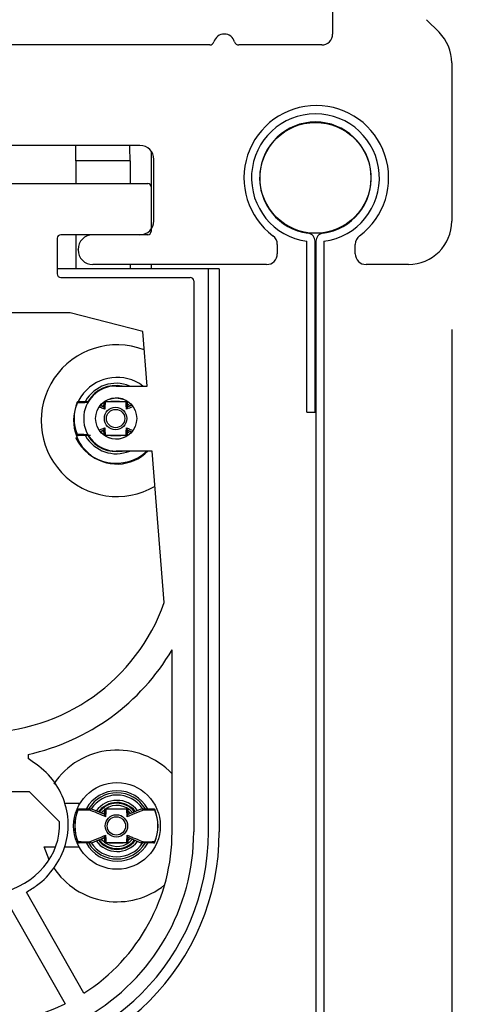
# Model space of a CAD drawing. Header units: inches. Extents: x 218.9 to 312.4, y 214.8 to 247.8.
# Tile 113 of 256: x 245.068 to 245.263, y 216.632 to 217.058. Entities that reach past the tile are written whole.
import ezdxf

# ---------------------------------------------------------------- set-up
doc = ezdxf.new("R2010")
doc.units = ezdxf.units.IN
doc.header["$LTSCALE"] = 0.25
doc.header["$MEASUREMENT"] = 0
doc.layers.add('ANNOTATIONS', color=1, linetype='Continuous')
doc.layers.add('DETAILS', color=4, linetype='Continuous')
doc.styles.add('ARIAL', font='arial.ttf', dxfattribs={"height": 0.09375})
doc.dimstyles.new('STANDARD$0', dxfattribs={"dimtxt": 0.09375, "dimasz": 0.09375, "dimexe": 0.03125, "dimexo": 0.046875, "dimgap": 0.09, "dimtad": 0, "dimtih": 1, "dimtoh": 1, "dimdec": 4, "dimzin": 0, "dimdsep": 46, "dimtxsty": 'ARIAL', "dimcen": 0.09, "dimadec": 0, "dimazin": 0, "dimtfac": 1, "dimtdec": 4, "dimtofl": 0, "dimtmove": 0, "dimatfit": 1, "dimfxl": 1, "dimtolj": 1, "dimtzin": 0, "dimarcsym": 0})

# ---------------------------------------------------------------- blocks, each defined once
blk = doc.blocks.new('*D105')
at = {"layer": 'ANNOTATIONS', "color": 0, "lineweight": -2, "transparency": 16777216}
for p, q in [((244.846865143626, 216.9238077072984), (244.846865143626, 216.269871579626)), ((245.254677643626, 216.9238077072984), (245.254677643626, 216.269871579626)), ((244.753115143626, 216.301121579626), (244.659365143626, 216.301121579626)), ((245.348427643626, 216.301121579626), (245.442177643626, 216.301121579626))]:
    blk.add_line(p, q, dxfattribs=at)
at = {"layer": 'ANNOTATIONS', "color": 0, "transparency": 16777216}
for points in [[(244.753115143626, 216.316746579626), (244.753115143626, 216.285496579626), (244.846865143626, 216.301121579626)], [(245.348427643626, 216.316746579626), (245.348427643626, 216.285496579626), (245.254677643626, 216.301121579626)]]:
    blk.add_solid(points, dxfattribs=at)
at = {"layer": 'defpoints', "color": 0, "transparency": 16777216}
for p in [(244.846865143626, 216.9706827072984), (245.254677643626, 216.9706827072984), (244.846865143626, 216.301121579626)]:
    blk.add_point(p, dxfattribs=at)
at = {"layer": 'ANNOTATIONS', "color": 0, "transparency": 16777216, "insert": (244.3690432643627, 216.301121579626), "char_height": 0.09375, "attachment_point": 5, "style": 'ARIAL'}
blk.add_mtext('\\A1;2 3/16"', dxfattribs=at)
blk = doc.blocks.new('*D106')
at = {"layer": 'ANNOTATIONS', "color": 0, "lineweight": -2, "transparency": 16777216}
for p, q in [((245.4529109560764, 217.220909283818), (245.4529109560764, 216.0946774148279)), ((244.846865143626, 216.9238077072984), (244.846865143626, 216.0946774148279)), ((244.753115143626, 216.1259274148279), (244.659365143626, 216.1259274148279)), ((245.5466609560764, 216.1259274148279), (245.6404109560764, 216.1259274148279))]:
    blk.add_line(p, q, dxfattribs=at)
at = {"layer": 'ANNOTATIONS', "color": 0, "transparency": 16777216}
for points in [[(244.753115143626, 216.1415524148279), (244.753115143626, 216.1103024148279), (244.846865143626, 216.1259274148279)], [(245.5466609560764, 216.1415524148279), (245.5466609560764, 216.1103024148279), (245.4529109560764, 216.1259274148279)]]:
    blk.add_solid(points, dxfattribs=at)
at = {"layer": 'defpoints', "color": 0, "transparency": 16777216}
for p in [(245.4529109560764, 217.267784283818), (244.846865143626, 216.9706827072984), (244.846865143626, 216.1259274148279)]:
    blk.add_point(p, dxfattribs=at)
at = {"layer": 'ANNOTATIONS', "color": 0, "transparency": 16777216, "insert": (245.1577792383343, 216.1259274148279), "char_height": 0.09375, "attachment_point": 5, "style": 'ARIAL'}
blk.add_mtext('\\A1;3 1/4"', dxfattribs=at)

msp = doc.modelspace()

# ---------------------------------------------------------------- linework, layer by layer
at = {"layer": 'DETAILS'}
for p, q in [((245.203115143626, 217.0875343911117), (245.203115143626, 217.0516358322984)), ((245.2437631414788, 217.0578628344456), (245.2491858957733, 217.0524400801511)), ((245.1499512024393, 217.0469483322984), (244.9515915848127, 217.0469483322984)), ((245.198427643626, 217.0469483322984), (245.1625290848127, 217.0469483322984)), ((245.254677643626, 217.0391818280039), (245.254677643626, 216.9706827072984)), ((245.119771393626, 217.0034483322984), (245.0540189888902, 217.0034483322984)), ((245.1246419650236, 217.0009522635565), (245.1246419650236, 216.9673194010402)), ((245.125771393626, 216.9708233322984), (245.125771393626, 216.9974483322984)), ((245.0920535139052, 216.9968049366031), (245.0920535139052, 216.9869690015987)), ((245.115458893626, 216.9968049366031), (245.0920535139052, 216.9968049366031)), ((245.115458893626, 216.9968049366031), (245.115458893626, 216.9869690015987)), ((244.9784090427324, 216.9869690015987), (245.1230940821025, 216.9869690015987)), ((245.1245704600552, 216.9854926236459), (245.1245704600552, 216.9662997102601)), ((245.0839700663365, 216.9633469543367), (245.0839700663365, 216.9478449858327)), ((245.1230940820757, 216.9648233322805), (245.0854464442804, 216.9648233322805)), ((245.0920535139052, 216.9648233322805), (245.0920535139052, 216.9500595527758)), ((245.1925803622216, 216.9656472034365), (245.1925735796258, 216.9654608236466)), ((245.179208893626, 216.9606046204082), (245.179208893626, 216.9566202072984)), ((245.192023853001, 216.8881227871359), (245.192023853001, 216.9619977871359)), ((245.1955302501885, 216.8881227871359), (245.1955302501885, 216.9619977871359)), ((245.1958993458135, 216.9619977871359), (245.1958993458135, 216.5781900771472)), ((245.199405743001, 216.9619977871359), (245.199405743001, 216.5781900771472)), ((245.212958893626, 216.9566202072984), (245.212958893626, 216.9606046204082)), ((245.092958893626, 216.9583077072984), (245.092958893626, 216.9584483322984)), ((245.174521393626, 216.9519327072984), (245.099333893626, 216.9519327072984)), ((245.115458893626, 216.9519327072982), (245.115458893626, 216.9500595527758)), ((245.1246419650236, 216.9519327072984), (245.1246419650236, 216.9500595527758)), ((245.235927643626, 216.9519327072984), (245.217646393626, 216.9519327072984)), ((245.1540980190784, 216.9500595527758), (245.0839700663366, 216.9500595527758)), ((245.0854464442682, 216.9463686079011), (245.1415488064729, 216.9463686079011)), ((245.1494105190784, 216.7064571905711), (245.1494105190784, 216.9500595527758)), ((245.1540980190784, 216.9500595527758), (245.1540980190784, 216.7064571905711)), ((245.1430251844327, 216.9448922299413), (245.1430251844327, 216.7064571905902)), ((245.1958993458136, 216.9343106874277), (245.1955302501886, 216.9344722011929)), ((245.0895152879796, 216.931055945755), (245.0119878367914, 216.931055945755)), ((245.1209550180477, 216.9229311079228), (245.0895152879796, 216.931055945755)), ((245.1228326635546, 216.8993878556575), (245.1209550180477, 216.9229311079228)), ((245.1094546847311, 216.8993878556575), (245.1228326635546, 216.8993878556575)), ((245.093072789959, 216.8927072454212), (245.0975214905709, 216.8927072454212)), ((245.1042148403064, 216.8902138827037), (245.1025742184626, 216.8909184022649)), ((245.192023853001, 216.8881227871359), (245.1955302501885, 216.8881227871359)), ((245.1022143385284, 216.8803774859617), (245.1044792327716, 216.8813384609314)), ((245.1141748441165, 216.8804368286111), (245.1161469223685, 216.8795899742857)), ((245.1250757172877, 216.8712628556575), (245.1094546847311, 216.8712628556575)), ((245.130301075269, 216.8057436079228), (245.1250757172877, 216.8712628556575)), ((245.1336501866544, 216.7064571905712), (245.1336501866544, 216.7852699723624)), ((245.071385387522, 216.7400163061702), (245.071385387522, 216.7381768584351)), ((245.0297057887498, 216.724006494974), (245.0717973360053, 216.724006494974)), ((245.0717973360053, 216.724006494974), (245.0849470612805, 216.7108567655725)), ((245.0937678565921, 216.7187768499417), (245.086882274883, 216.7187768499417)), ((245.104566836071, 216.7139535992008), (245.0989953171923, 216.7163461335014)), ((245.1145268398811, 216.7041765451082), (245.1200983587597, 216.7017840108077)), ((245.0804455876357, 216.6944163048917), (245.0782805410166, 216.6999676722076)), ((245.0782805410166, 216.6999676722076), (245.0832408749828, 216.6999676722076)), ((245.0870328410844, 216.6999676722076), (245.0934115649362, 216.6999676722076)), ((245.0954933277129, 216.6366692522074), (245.0705783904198, 216.6804136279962)), ((245.0618011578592, 216.6768815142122), (245.0873274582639, 216.6320637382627))]:
    msp.add_line(p, q, dxfattribs=at)
at = {"layer": 'DETAILS', "flags": 128}
for points in [[(245.1026036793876, 216.8909407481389), (245.1031909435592, 216.8915890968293), (245.1041271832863, 216.8924025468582)], [(245.1041135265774, 216.8911743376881), (245.1038538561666, 216.8909261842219), (245.1035006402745, 216.8905491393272)], [(245.1152507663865, 216.8907238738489), (245.1150555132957, 216.8909261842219), (245.1142200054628, 216.891652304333)], [(245.1041071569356, 216.8782632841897), (245.1031909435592, 216.8790616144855), (245.1026058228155, 216.8797073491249)], [(245.1034953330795, 216.8801076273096), (245.1038538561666, 216.8797245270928), (245.104178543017, 216.8794176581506)], [(245.1142711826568, 216.8790372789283), (245.1150555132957, 216.8797245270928), (245.1152789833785, 216.8799572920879)], [(245.1029556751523, 216.714680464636), (245.1035429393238, 216.7153288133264), (245.1044791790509, 216.7161422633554)], [(245.104465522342, 216.7149140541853), (245.1042058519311, 216.7146659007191), (245.1038526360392, 216.7142888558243)], [(245.115602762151, 216.714463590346), (245.1154075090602, 216.7146659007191), (245.1145720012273, 216.7153920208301)], [(245.1044591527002, 216.7020030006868), (245.1035429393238, 216.7028013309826), (245.1029578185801, 216.703447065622)], [(245.103847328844, 216.7038473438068), (245.1042058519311, 216.70346424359), (245.1045305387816, 216.7031573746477)], [(245.1146231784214, 216.7027769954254), (245.1154075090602, 216.70346424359), (245.115630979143, 216.703697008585)]]:
    msp.add_lwpolyline(points, dxfattribs=at)
at = {"layer": 'DETAILS'}
for centre, radius in [((245.195714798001, 216.9894327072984), 0.02399114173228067), ((245.1094546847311, 216.8853253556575), 0.008906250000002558), ((245.1091948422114, 216.8853253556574), 0.004841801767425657), ((245.1091948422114, 216.8853253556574), 0.003963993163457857), ((245.1098066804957, 216.7090650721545), 0.01875000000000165), ((245.109546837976, 216.7090650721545), 0.004841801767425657), ((245.109546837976, 216.7090650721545), 0.003963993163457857)]:
    msp.add_circle(centre, radius, dxfattribs=at)
for centre, radius, start, end in [((245.156240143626, 217.0469483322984), 0.004687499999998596, 16.60154959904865, 163.3984504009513), ((245.198427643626, 217.0516358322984), 0.00468750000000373, 270, 0), ((245.235927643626, 217.0391818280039), 0.0187500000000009, 0, 44.99999999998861), ((245.1499512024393, 217.0488233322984), 0.001875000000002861, 270, 343.3984504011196), ((245.1625290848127, 217.0488233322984), 0.001875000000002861, 196.6015495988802, 270), ((245.196083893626, 216.9894327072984), 0.03131250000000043, 306.7953301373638, 233.2046698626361), ((245.195714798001, 216.9894327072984), 0.02768208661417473, 277.6622559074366, 262.337744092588), ((245.195714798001, 216.9894327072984), 0.02417568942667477, 277.6622559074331, 262.3377440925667), ((244.7560437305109, 216.9969071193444), 0.3360097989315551, 359.9825759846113, 1.115466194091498), ((244.7794491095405, 216.9969071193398), 0.3360097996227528, 359.9825759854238, 1.115466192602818), ((245.119771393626, 216.9974483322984), 0.006000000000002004, 0, 90), ((245.1230940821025, 216.9854926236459), 0.001476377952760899, 0, 90), ((245.119771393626, 216.9708233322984), 0.006000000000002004, 270, 0), ((245.235927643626, 216.9706827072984), 0.01874999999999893, 270, 0), ((245.0854464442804, 216.9633469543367), 0.001476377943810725, 90, 180), ((245.099333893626, 216.9584483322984), 0.006374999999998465, 90, 180), ((245.1230940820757, 216.9662997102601), 0.00147637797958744, 270, 0), ((245.174521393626, 216.9606046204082), 0.004687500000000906, 0, 53.2046698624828), ((245.192023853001, 216.9619977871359), 0.003506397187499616, 0, 82.33774409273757), ((245.199405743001, 216.9619977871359), 0.003506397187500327, 97.66225590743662, 180), ((245.217646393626, 216.9606046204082), 0.004687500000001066, 126.7953301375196, 180), ((245.099333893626, 216.9583077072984), 0.006374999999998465, 180, 270), ((245.174521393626, 216.9566202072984), 0.004687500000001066, 270, 0), ((245.217646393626, 216.9566202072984), 0.004687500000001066, 180, 270), ((245.0854464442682, 216.9478449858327), 0.001476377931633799, 180, 270), ((245.1415488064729, 216.9448922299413), 0.001476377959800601, 0, 90), ((245.1098066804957, 216.8843775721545), 0.03281250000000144, 68.95934470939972, 300.1603756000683), ((245.1098066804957, 216.8843775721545), 0.01874999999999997, 53.18250776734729, 315.6169819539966), ((245.1094546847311, 216.8853253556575), 0.01406250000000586, 90, 270), ((245.1094546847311, 216.8853253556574), 0.01523991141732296, 67.33023205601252, 150.4453126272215), ((245.1094546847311, 216.8853253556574), 0.01430241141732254, 79.49085440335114, 148.2248327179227), ((245.1091948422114, 216.8853253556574), 0.01803941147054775, 156.9828189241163, 203.1040035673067), ((245.1091948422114, 216.8853253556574), 0.01797972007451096, 157.8629835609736, 202.1370164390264), ((245.1094546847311, 216.8853253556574), 0.008858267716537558, 40.70771378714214, 124.439148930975), ((245.1094546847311, 216.8853253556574), 0.008858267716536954, 237.4271946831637, 319.1851638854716), ((245.1094546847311, 216.8853253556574), 0.01936269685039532, 204.9278346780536, 313.4255976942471), ((245.1094546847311, 216.8853253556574), 0.01523991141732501, 209.5596015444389, 292.6697679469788), ((245.1094546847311, 216.8853253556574), 0.01430241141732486, 211.6173577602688, 280.5091456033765), ((245.0507515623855, 216.8338686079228), 0.08437500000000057, 199.4712206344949, 340.5287793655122), ((245.0507515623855, 216.8338686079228), 0.09609375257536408, 282.3994516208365, 329.6193872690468), ((245.1098066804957, 216.7090650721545), 0.03281249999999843, 43.39294777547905, 146.5088346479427), ((245.1098066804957, 216.7090650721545), 0.01523991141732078, 29.62997182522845, 150.445312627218), ((245.1098066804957, 216.7090650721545), 0.01430241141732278, 31.7616542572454, 148.2248327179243), ((245.1098066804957, 216.7090650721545), 0.01336491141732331, 34.26244811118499, 146.725270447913), ((245.109546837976, 216.7090650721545), 0.0180394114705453, 156.9828189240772, 203.1040035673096), ((245.1098066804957, 216.7090650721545), 0.01107283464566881, 37.07043239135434, 143.8788900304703), ((245.1098066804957, 216.7090650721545), 0.01013533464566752, 38.61487814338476, 142.8850491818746), ((245.1098066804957, 216.7090650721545), 0.009795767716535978, 38.96719103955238, 142.200526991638), ((245.1098066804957, 216.7090650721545), 0.008858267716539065, 40.70771378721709, 124.4391489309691), ((245.109546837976, 216.7090650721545), 0.0180394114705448, 336.9936001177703, 23.16303290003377), ((245.109546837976, 216.7090650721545), 0.01797972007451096, 157.8629835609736, 202.1370164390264), ((245.109546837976, 216.7090650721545), 0.01797972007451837, 337.8629835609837, 22.13701643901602), ((245.0507515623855, 216.7064571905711), 0.1033464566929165, 180, 0), ((245.0507515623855, 216.7064571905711), 0.09865895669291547, 180, 0), ((245.0507515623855, 216.7064571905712), 0.09227362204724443, 180, 1.175410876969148e-08), ((245.0507515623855, 216.7064571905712), 0.08289862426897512, 302.6643500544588, 0), ((245.1098066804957, 216.7090650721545), 0.01523991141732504, 209.5596015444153, 330.7177255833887), ((245.1098066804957, 216.7090650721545), 0.01430241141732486, 211.6173577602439, 328.3908599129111), ((245.1098066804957, 216.7090650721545), 0.01336491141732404, 213.2369220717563, 325.8076037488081), ((245.1098066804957, 216.7090650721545), 0.0110728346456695, 215.9261601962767, 322.7277481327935), ((245.1098066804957, 216.7090650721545), 0.01013533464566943, 217.3755135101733, 321.6076756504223), ((245.1098066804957, 216.7090650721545), 0.009795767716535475, 217.6738869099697, 320.8803718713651), ((245.1098066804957, 216.7090650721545), 0.008858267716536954, 237.4271946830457, 319.185163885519), ((245.1098066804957, 216.7090650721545), 0.0328125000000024, 213.3280615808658, 308.9128500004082), ((245.0507515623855, 216.7064571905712), 0.08289862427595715, 243.8187412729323, 296.1812587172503)]:
    msp.add_arc(centre, radius, start, end, dxfattribs=at)
msp.add_ellipse((245.0507515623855, 216.7095254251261), major_axis=(0.03422840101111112, -1.390958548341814e-08), ratio=0.88730772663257, start_param=4.954403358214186, end_param=6.327035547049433, dxfattribs=at)
for points, knots in [([(245.0925404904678, 216.8921005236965), (245.0925405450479, 216.8921045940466), (245.0925415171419, 216.8921770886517), (245.0925635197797, 216.8923364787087), (245.0926601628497, 216.8925289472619), (245.0928313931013, 216.8926758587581), (245.0929921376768, 216.89269675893), (245.093072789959, 216.8927072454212)], [0, 0, 0, 0, 0.01256958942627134, 0.2238695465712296, 0.5153237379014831, 0.7568176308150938, 1, 1, 1, 1]), ([(245.0975042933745, 216.8922154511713), (245.0973660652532, 216.892211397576), (245.0956476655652, 216.8921610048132), (245.0940289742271, 216.8921294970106), (245.0925404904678, 216.8921005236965)], [0, 0, 0, 0, 0.0804400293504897, 1, 1, 1, 1]), ([(245.1042120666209, 216.8901238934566), (245.1042120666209, 216.8905840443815), (245.1042120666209, 216.8911899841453), (245.1042120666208, 216.8919013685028), (245.1042120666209, 216.8921709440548), (245.1042120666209, 216.8923058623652)], [0, 0, 0, 0, 0.6118936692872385, 0.8057589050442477, 1, 1, 1, 1]), ([(245.1042693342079, 216.8927072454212), (245.1050301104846, 216.8927072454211), (245.1060575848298, 216.8927072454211), (245.107802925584, 216.8927072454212), (245.1088068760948, 216.8927072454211), (245.1095729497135, 216.8927072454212), (245.1104230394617, 216.8927072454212), (245.1120323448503, 216.8927072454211), (245.1131824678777, 216.8927072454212), (245.1139968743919, 216.8927072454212), (245.1141203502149, 216.8927072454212)], [0, 0, 0, 0, 0.304881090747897, 0.4117603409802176, 0.4723189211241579, 0.533050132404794, 0.5755937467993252, 0.6654250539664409, 0.9492735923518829, 0.9999999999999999, 0.9999999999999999, 0.9999999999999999, 0.9999999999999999]), ([(245.1046828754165, 216.8925132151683), (245.1046491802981, 216.8918879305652), (245.1045968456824, 216.8909167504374), (245.1045101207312, 216.889733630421), (245.1044792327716, 216.8893122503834)], [0, 0, 0, 0, 0.6438399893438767, 1, 1, 1, 1]), ([(245.1137068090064, 216.8925132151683), (245.1130379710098, 216.8925454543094), (245.1120815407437, 216.8925915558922), (245.110573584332, 216.8926346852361), (245.109619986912, 216.8926478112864), (245.1087601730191, 216.8926484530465), (245.1076383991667, 216.89263168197), (245.1061644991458, 216.8925839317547), (245.1052552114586, 216.8925405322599), (245.1046828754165, 216.8925132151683)], [0, 0, 0, 0, 0.2771304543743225, 0.3962932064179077, 0.4543187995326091, 0.5380944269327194, 0.6205793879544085, 0.7611799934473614, 1, 1, 1, 1]), ([(245.1137068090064, 216.8925132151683), (245.1137090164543, 216.8925146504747), (245.1137495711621, 216.8925410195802), (245.1139263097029, 216.8926515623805), (245.1140347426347, 216.8926826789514), (245.1141203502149, 216.8927072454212)], [0, 0, 0, 0, 0.01197240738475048, 0.2199542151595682, 1, 1, 1, 1]), ([(245.1139104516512, 216.8893122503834), (245.1138795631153, 216.8897336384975), (245.1137928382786, 216.8909167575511), (245.1137405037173, 216.8918879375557), (245.1137068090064, 216.8925132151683)], [0, 0, 0, 0, 0.3561671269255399, 0.9999999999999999, 0.9999999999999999, 0.9999999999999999, 0.9999999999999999]), ([(245.1161326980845, 216.8910776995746), (245.1159865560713, 216.8910181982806), (245.1153359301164, 216.8907532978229), (245.1146783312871, 216.8904298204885), (245.114168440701, 216.8901790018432)], [0, 0, 0, 0, 0.2246175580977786, 1, 1, 1, 1]), ([(245.114177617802, 216.8927072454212), (245.114177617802, 216.8924394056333), (245.114177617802, 216.892037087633), (245.114177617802, 216.8911904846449), (245.114177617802, 216.8905842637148), (245.114177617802, 216.8901238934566)], [0, 0, 0, 0, 0.3239507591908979, 0.486601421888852, 1, 1, 1, 1]), ([(245.1044792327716, 216.8893122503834), (245.1039276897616, 216.8895488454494), (245.1031707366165, 216.8898735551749), (245.1024207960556, 216.8901879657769), (245.1022172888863, 216.8902732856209)], [0, 0, 0, 0, 0.7286356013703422, 0.9999999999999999, 0.9999999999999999, 0.9999999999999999, 0.9999999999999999]), ([(245.1044792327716, 216.8893122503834), (245.1044779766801, 216.8893151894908), (245.104407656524, 216.8894797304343), (245.1042729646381, 216.8898119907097), (245.1042337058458, 216.890013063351), (245.1042120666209, 216.8901238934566)], [0, 0, 0, 0, 0.008096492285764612, 0.4532683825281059, 1, 1, 1, 1]), ([(245.1165375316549, 216.8904262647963), (245.1165210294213, 216.8904194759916), (245.1156533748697, 216.8900625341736), (245.1147735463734, 216.8896837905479), (245.1139104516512, 216.8893122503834)], [0, 0, 0, 0, 0.0190193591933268, 1, 1, 1, 1]), ([(245.1139104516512, 216.8893122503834), (245.1139117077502, 216.8893151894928), (245.1139714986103, 216.8894550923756), (245.1141091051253, 216.8897918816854), (245.1141514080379, 216.8899968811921), (245.114177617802, 216.8901238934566)], [0, 0, 0, 0, 0.008097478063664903, 0.3854434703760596, 1, 1, 1, 1]), ([(245.0925404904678, 216.8785501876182), (245.092776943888, 216.8785458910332), (245.0939592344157, 216.8785244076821), (245.0954674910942, 216.8784914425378), (245.0969096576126, 216.8784526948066), (245.0973660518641, 216.8784393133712), (245.0975042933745, 216.8784352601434)], [0, 0, 0, 0, 0.1468847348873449, 0.7344382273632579, 0.919561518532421, 1, 1, 1, 1]), ([(245.0925404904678, 216.8785501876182), (245.0925405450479, 216.8785461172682), (245.0925415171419, 216.8784736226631), (245.0925635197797, 216.878314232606), (245.0926601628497, 216.8781217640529), (245.0928313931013, 216.8779748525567), (245.0929921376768, 216.8779539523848), (245.093072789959, 216.8779434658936)], [0, 0, 0, 0, 0.01256958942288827, 0.2238695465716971, 0.5153237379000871, 0.7568176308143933, 1, 1, 1, 1]), ([(245.1026213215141, 216.8797236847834), (245.102646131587, 216.8797339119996), (245.1031757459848, 216.8799522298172), (245.1037110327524, 216.8802181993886), (245.1042212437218, 216.8804717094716)], [0, 0, 0, 0, 0.04684554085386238, 1, 1, 1, 1]), ([(245.1042120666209, 216.8805268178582), (245.104238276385, 216.8806538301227), (245.1042805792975, 216.8808588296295), (245.1044181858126, 216.8811956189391), (245.1044779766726, 216.881335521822), (245.1044792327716, 216.8813384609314)], [0, 0, 0, 0, 0.6145565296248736, 0.9919025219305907, 1, 1, 1, 1]), ([(245.1042120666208, 216.8782043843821), (245.1042120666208, 216.8783858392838), (245.1042120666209, 216.8787018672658), (245.1042120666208, 216.8794605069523), (245.1042120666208, 216.8800665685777), (245.1042120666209, 216.8805268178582)], [0, 0, 0, 0, 0.2449441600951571, 0.4266030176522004, 1, 1, 1, 1]), ([(245.1044792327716, 216.8813384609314), (245.1045101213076, 216.8809170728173), (245.1045968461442, 216.8797339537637), (245.1046491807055, 216.8787627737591), (245.1046828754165, 216.8781374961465)], [0, 0, 0, 0, 0.3561671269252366, 1, 1, 1, 1]), ([(245.1046828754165, 216.8781374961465), (245.1052552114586, 216.8781101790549), (245.1061644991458, 216.8780667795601), (245.1076383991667, 216.8780190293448), (245.1087601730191, 216.8780022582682), (245.109619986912, 216.8780029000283), (245.110573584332, 216.8780160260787), (245.1120815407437, 216.8780591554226), (245.1130379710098, 216.8781052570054), (245.1137068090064, 216.8781374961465)], [0, 0, 0, 0, 0.2388200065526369, 0.3794206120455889, 0.4619055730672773, 0.5456812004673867, 0.603706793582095, 0.7228695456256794, 0.9999999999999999, 0.9999999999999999, 0.9999999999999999, 0.9999999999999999]), ([(245.1137068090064, 216.8781374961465), (245.1137405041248, 216.8787627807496), (245.1137928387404, 216.8797339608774), (245.1138795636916, 216.8809170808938), (245.1139104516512, 216.8813384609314)], [0, 0, 0, 0, 0.643839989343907, 1, 1, 1, 1]), ([(245.1141203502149, 216.8779434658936), (245.1140074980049, 216.8779796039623), (245.1138932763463, 216.8780161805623), (245.1137090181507, 216.878136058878), (245.1137068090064, 216.8781374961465)], [0, 0, 0, 0, 0.9880106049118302, 0.9999999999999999, 0.9999999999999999, 0.9999999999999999, 0.9999999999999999]), ([(245.114177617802, 216.8805268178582), (245.114155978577, 216.8806376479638), (245.1141167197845, 216.8808387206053), (245.1139820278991, 216.88117098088), (245.1139117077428, 216.881335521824), (245.1139104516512, 216.8813384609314)], [0, 0, 0, 0, 0.5467316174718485, 0.9919035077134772, 1, 1, 1, 1]), ([(245.1139104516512, 216.8813384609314), (245.1144614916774, 216.8811028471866), (245.1153237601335, 216.8807341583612), (245.1162012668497, 216.8803629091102), (245.1165290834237, 216.8802278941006), (245.1165496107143, 216.8802194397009)], [0, 0, 0, 0, 0.6240127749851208, 0.9764563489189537, 1, 1, 1, 1]), ([(245.114177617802, 216.8805268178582), (245.114177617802, 216.8800664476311), (245.114177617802, 216.879460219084), (245.114177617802, 216.8786136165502), (245.114177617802, 216.8782112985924), (245.114177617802, 216.8779434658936)], [0, 0, 0, 0, 0.5133985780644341, 0.6760577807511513, 0.9999999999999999, 0.9999999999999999, 0.9999999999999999, 0.9999999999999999]), ([(245.0982862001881, 216.8779434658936), (245.0981417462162, 216.8779434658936), (245.096342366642, 216.8779434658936), (245.0946392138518, 216.8779434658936), (245.093072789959, 216.8779434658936)], [0, 0, 0, 0, 0.08027987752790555, 0.9999999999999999, 0.9999999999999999, 0.9999999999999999, 0.9999999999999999]), ([(245.1141203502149, 216.8779434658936), (245.1139968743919, 216.8779434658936), (245.1131824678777, 216.8779434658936), (245.1120323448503, 216.8779434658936), (245.1104230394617, 216.8779434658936), (245.1095729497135, 216.8779434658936), (245.1088068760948, 216.8779434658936), (245.107802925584, 216.8779434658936), (245.1060575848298, 216.8779434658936), (245.1050301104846, 216.8779434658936), (245.1042693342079, 216.8779434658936)], [0, 0, 0, 0, 0.0507264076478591, 0.3345749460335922, 0.4244062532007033, 0.4669498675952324, 0.5276810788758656, 0.5882396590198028, 0.6951189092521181, 0.9999999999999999, 0.9999999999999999, 0.9999999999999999, 0.9999999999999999]), ([(245.070578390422, 216.6804136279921), (245.0720946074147, 216.681330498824), (245.0767799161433, 216.6841637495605), (245.0832012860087, 216.690833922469), (245.088133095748, 216.7007306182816), (245.0892406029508, 216.7116626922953), (245.0866338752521, 216.7223051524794), (245.0805561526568, 216.7317613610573), (245.0744676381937, 216.7360206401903), (245.071385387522, 216.7381768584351)], [0, 0, 0, 0, 0.07501906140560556, 0.2318187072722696, 0.3847221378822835, 0.5357489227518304, 0.6873851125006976, 0.841741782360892, 1, 1, 1, 1]), ([(245.0928924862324, 216.7158402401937), (245.0928925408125, 216.7158443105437), (245.0928935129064, 216.7159168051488), (245.0929155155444, 216.7160761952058), (245.0930121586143, 216.7162686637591), (245.093183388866, 216.7164155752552), (245.0933441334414, 216.7164364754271), (245.0934247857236, 216.7164469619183)], [0, 0, 0, 0, 0.01256958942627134, 0.2238695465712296, 0.5153237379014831, 0.7568176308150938, 1, 1, 1, 1]), ([(245.0934247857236, 216.7164469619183), (245.0949912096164, 216.7164469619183), (245.0966943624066, 216.7164469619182), (245.0984937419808, 216.7164469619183), (245.0986381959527, 216.7164469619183)], [0, 0, 0, 0, 0.9197201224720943, 0.9999999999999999, 0.9999999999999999, 0.9999999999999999, 0.9999999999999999]), ([(245.0978562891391, 216.7159551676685), (245.0978630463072, 216.7159674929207), (245.0979227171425, 216.7160763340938), (245.0980724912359, 216.7162514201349), (245.0983425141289, 216.7164158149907), (245.0985396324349, 216.7164365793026), (245.0986381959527, 216.7164469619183)], [0, 0, 0, 0, 0.04225292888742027, 0.3731248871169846, 0.6865485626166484, 1, 1, 1, 1]), ([(245.0986381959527, 216.7164469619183), (245.0986530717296, 216.7164469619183), (245.0986877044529, 216.7164469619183), (245.0987357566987, 216.7164469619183), (245.0988013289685, 216.7164469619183), (245.0987929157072, 216.7164469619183), (245.0987864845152, 216.7164469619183)], [0, 0, 0, 0, 0.0761283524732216, 0.1772366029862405, 0.3710703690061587, 1, 1, 1, 1]), ([(245.1045640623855, 216.7138636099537), (245.1045640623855, 216.7143239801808), (245.1045640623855, 216.7149302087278), (245.1045640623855, 216.7157768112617), (245.1045640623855, 216.7161791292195), (245.1045640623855, 216.7164469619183)], [0, 0, 0, 0, 0.513398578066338, 0.6760577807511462, 1, 1, 1, 1]), ([(245.1050348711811, 216.7162529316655), (245.1050326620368, 216.7162543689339), (245.1048484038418, 216.7163742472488), (245.1047341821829, 216.7164108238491), (245.1046213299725, 216.7164469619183)], [0, 0, 0, 0, 0.01198939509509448, 1, 1, 1, 1]), ([(245.1046213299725, 216.7164469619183), (245.1053821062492, 216.7164469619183), (245.1064095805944, 216.7164469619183), (245.1081549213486, 216.7164469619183), (245.1091588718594, 216.7164469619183), (245.1099249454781, 216.7164469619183), (245.1107750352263, 216.7164469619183), (245.1123843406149, 216.7164469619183), (245.1135344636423, 216.7164469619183), (245.1143488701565, 216.7164469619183), (245.1144723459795, 216.7164469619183)], [0, 0, 0, 0, 0.304881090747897, 0.4117603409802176, 0.4723189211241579, 0.533050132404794, 0.5755937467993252, 0.6654250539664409, 0.9492735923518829, 0.9999999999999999, 0.9999999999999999, 0.9999999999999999, 0.9999999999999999]), ([(245.1050348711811, 216.7162529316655), (245.1050011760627, 216.7156276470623), (245.104948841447, 216.7146564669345), (245.1048621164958, 216.7134733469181), (245.1048312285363, 216.7130519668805)], [0, 0, 0, 0, 0.6438399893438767, 1, 1, 1, 1]), ([(245.114058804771, 216.7162529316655), (245.1133899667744, 216.7162851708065), (245.1124335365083, 216.7163312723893), (245.1109255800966, 216.7163744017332), (245.1099719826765, 216.7163875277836), (245.1091121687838, 216.7163881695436), (245.1079903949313, 216.7163713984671), (245.1065164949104, 216.7163236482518), (245.1056072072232, 216.716280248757), (245.1050348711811, 216.7162529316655)], [0, 0, 0, 0, 0.2771304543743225, 0.3962932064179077, 0.4543187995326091, 0.5380944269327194, 0.6205793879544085, 0.7611799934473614, 1, 1, 1, 1]), ([(245.114058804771, 216.7162529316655), (245.1140610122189, 216.7162543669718), (245.1141015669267, 216.7162807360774), (245.1142783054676, 216.7163912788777), (245.1143867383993, 216.7164223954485), (245.1144723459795, 216.7164469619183)], [0, 0, 0, 0, 0.01197240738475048, 0.2199542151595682, 1, 1, 1, 1]), ([(245.1142624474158, 216.7130519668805), (245.1142315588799, 216.7134733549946), (245.1141448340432, 216.7146564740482), (245.1140924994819, 216.7156276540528), (245.114058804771, 216.7162529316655)], [0, 0, 0, 0, 0.3561671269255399, 0.9999999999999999, 0.9999999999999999, 0.9999999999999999, 0.9999999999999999]), ([(245.1201417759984, 216.7163298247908), (245.118780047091, 216.7157950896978), (245.1169147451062, 216.7150626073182), (245.1150294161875, 216.7141618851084), (245.1145204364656, 216.7139187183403)], [0, 0, 0, 0, 0.7300313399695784, 1, 1, 1, 1]), ([(245.1145296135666, 216.7164469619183), (245.1145296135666, 216.7161791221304), (245.1145296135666, 216.7157768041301), (245.1145296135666, 216.714930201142), (245.1145296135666, 216.7143239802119), (245.1145296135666, 216.7138636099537)], [0, 0, 0, 0, 0.3239507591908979, 0.486601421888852, 1, 1, 1, 1]), ([(245.1212373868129, 216.7159551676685), (245.1212306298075, 216.7159674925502), (245.1211688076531, 216.7160802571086), (245.1210146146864, 216.7162579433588), (245.120742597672, 216.7164179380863), (245.1205498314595, 216.7164374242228), (245.1204554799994, 216.7164469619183)], [0, 0, 0, 0, 0.04225452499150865, 0.3866011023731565, 0.6997654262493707, 1, 1, 1, 1]), ([(245.1204554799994, 216.7164469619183), (245.1205984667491, 216.7164469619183), (245.1223978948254, 216.7164469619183), (245.1241010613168, 216.7164469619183), (245.1256688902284, 216.7164469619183)], [0, 0, 0, 0, 0.07946233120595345, 0.9999999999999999, 0.9999999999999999, 0.9999999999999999, 0.9999999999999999]), ([(245.1256688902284, 216.7164469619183), (245.1257495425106, 216.7164364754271), (245.1259102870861, 216.7164155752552), (245.1260815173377, 216.7162686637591), (245.1261781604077, 216.7160761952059), (245.1262001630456, 216.7159168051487), (245.1262011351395, 216.7158443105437), (245.1262011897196, 216.7158402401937)], [0, 0, 0, 0, 0.243182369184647, 0.4846762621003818, 0.7761304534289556, 0.9874304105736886, 1, 1, 1, 1]), ([(245.0978562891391, 216.7159551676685), (245.0977180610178, 216.7159511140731), (245.0959996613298, 216.7159007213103), (245.0943809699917, 216.7158692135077), (245.0928924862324, 216.7158402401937)], [0, 0, 0, 0, 0.0804400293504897, 1, 1, 1, 1]), ([(245.1048312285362, 216.7130519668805), (245.1042798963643, 216.7132882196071), (245.1034171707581, 216.7136579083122), (245.1012545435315, 216.7145653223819), (245.0994826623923, 216.7152937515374), (245.098020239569, 216.7158884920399), (245.0978562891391, 216.7159551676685)], [0, 0, 0, 0, 0.2347780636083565, 0.3673811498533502, 0.9290778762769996, 1, 1, 1, 1]), ([(245.1048312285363, 216.7130519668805), (245.1048299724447, 216.713054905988), (245.1047596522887, 216.7132194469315), (245.1046249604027, 216.7135517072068), (245.1045857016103, 216.7137527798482), (245.1045640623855, 216.7138636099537)], [0, 0, 0, 0, 0.008096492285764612, 0.4532683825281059, 1, 1, 1, 1]), ([(245.1212373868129, 216.7159551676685), (245.119775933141, 216.7153597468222), (245.11746576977, 216.7144185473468), (245.1151230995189, 216.713419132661), (245.1142624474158, 216.7130519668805)], [0, 0, 0, 0, 0.6326191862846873, 1, 1, 1, 1]), ([(245.1142624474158, 216.7130519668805), (245.1142637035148, 216.7130549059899), (245.114323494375, 216.7131948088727), (245.1144611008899, 216.7135315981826), (245.1145034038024, 216.7137365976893), (245.1145296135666, 216.7138636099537)], [0, 0, 0, 0, 0.008097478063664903, 0.3854434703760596, 1, 1, 1, 1]), ([(245.1262011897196, 216.7158402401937), (245.1259647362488, 216.7158445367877), (245.1247824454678, 216.7158660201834), (245.1232727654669, 216.7158990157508), (245.1218305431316, 216.7159377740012), (245.1213741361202, 216.715951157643), (245.1212373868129, 216.7159551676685)], [0, 0, 0, 0, 0.146884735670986, 0.7344382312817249, 0.9204320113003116, 1, 1, 1, 1]), ([(245.0978562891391, 216.7021749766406), (245.0993177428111, 216.7027703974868), (245.101627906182, 216.7037115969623), (245.1039705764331, 216.704711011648), (245.1048312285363, 216.7050781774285)], [0, 0, 0, 0, 0.6326191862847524, 0.9999999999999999, 0.9999999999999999, 0.9999999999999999, 0.9999999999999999]), ([(245.0989519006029, 216.7018003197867), (245.1003136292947, 216.7023350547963), (245.1021789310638, 216.7030675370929), (245.1040642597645, 216.7039682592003), (245.1045732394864, 216.7042114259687)], [0, 0, 0, 0, 0.7300313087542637, 1, 1, 1, 1]), ([(245.1045640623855, 216.7042665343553), (245.1045902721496, 216.7043935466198), (245.104632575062, 216.7045985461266), (245.1047701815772, 216.7049353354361), (245.1048299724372, 216.7050752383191), (245.1048312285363, 216.7050781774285)], [0, 0, 0, 0, 0.6145565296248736, 0.9919025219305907, 1, 1, 1, 1]), ([(245.1045640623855, 216.7016831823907), (245.1045640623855, 216.7019510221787), (245.1045640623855, 216.702353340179), (245.1045640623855, 216.703199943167), (245.1045640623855, 216.7038061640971), (245.1045640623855, 216.7042665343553)], [0, 0, 0, 0, 0.3239507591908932, 0.486601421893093, 1, 1, 1, 1]), ([(245.1048312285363, 216.7050781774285), (245.1048621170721, 216.7046567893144), (245.1049488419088, 216.7034736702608), (245.1050011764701, 216.7025024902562), (245.1050348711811, 216.7018772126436)], [0, 0, 0, 0, 0.3561671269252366, 1, 1, 1, 1]), ([(245.114058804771, 216.7018772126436), (245.1140924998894, 216.7025024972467), (245.114144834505, 216.7034736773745), (245.1142315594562, 216.7046567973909), (245.1142624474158, 216.7050781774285)], [0, 0, 0, 0, 0.643839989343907, 1, 1, 1, 1]), ([(245.1142624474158, 216.7050781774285), (245.1148137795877, 216.704841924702), (245.1156765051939, 216.7044722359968), (245.1178391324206, 216.7035648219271), (245.1196110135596, 216.7028363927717), (245.1210734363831, 216.7022416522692), (245.1212373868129, 216.7021749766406)], [0, 0, 0, 0, 0.2347780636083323, 0.367381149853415, 0.9290778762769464, 1, 1, 1, 1]), ([(245.1145296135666, 216.7042665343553), (245.1145079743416, 216.7043773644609), (245.1144687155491, 216.7045784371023), (245.1143340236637, 216.7049106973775), (245.1142637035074, 216.7050752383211), (245.1142624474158, 216.7050781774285)], [0, 0, 0, 0, 0.5467316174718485, 0.9919035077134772, 1, 1, 1, 1]), ([(245.1145296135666, 216.7042665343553), (245.1145296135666, 216.7038061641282), (245.1145296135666, 216.7031999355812), (245.1145296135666, 216.7023533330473), (245.1145296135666, 216.7019510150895), (245.1145296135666, 216.7016831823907)], [0, 0, 0, 0, 0.5133985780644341, 0.6760577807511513, 0.9999999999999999, 0.9999999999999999, 0.9999999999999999, 0.9999999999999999]), ([(245.0928924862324, 216.7022899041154), (245.0931289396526, 216.7022856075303), (245.0943112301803, 216.7022641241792), (245.0958194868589, 216.7022311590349), (245.0972616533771, 216.7021924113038), (245.0977180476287, 216.7021790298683), (245.0978562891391, 216.7021749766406)], [0, 0, 0, 0, 0.1468847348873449, 0.7344382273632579, 0.919561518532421, 1, 1, 1, 1]), ([(245.0928924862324, 216.7022899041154), (245.0928925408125, 216.7022858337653), (245.0928935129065, 216.7022133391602), (245.0929155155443, 216.7020539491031), (245.0930121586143, 216.70186148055), (245.093183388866, 216.7017145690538), (245.0933441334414, 216.7016936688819), (245.0934247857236, 216.7016831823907)], [0, 0, 0, 0, 0.01256958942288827, 0.2238695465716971, 0.5153237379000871, 0.7568176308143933, 1, 1, 1, 1]), ([(245.0986381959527, 216.7016831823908), (245.0984937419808, 216.7016831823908), (245.0966943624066, 216.7016831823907), (245.0949912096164, 216.7016831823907), (245.0934247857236, 216.7016831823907)], [0, 0, 0, 0, 0.08027987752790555, 0.9999999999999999, 0.9999999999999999, 0.9999999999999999, 0.9999999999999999]), ([(245.0986381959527, 216.7016831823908), (245.0985439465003, 216.7016927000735), (245.0983512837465, 216.7017121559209), (245.0980792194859, 216.7018720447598), (245.0979249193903, 216.7020497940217), (245.0978630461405, 216.7021626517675), (245.0978562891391, 216.7021749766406)], [0, 0, 0, 0, 0.2999143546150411, 0.6130786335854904, 0.957745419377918, 1, 1, 1, 1]), ([(245.1046213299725, 216.7016831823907), (245.1047069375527, 216.7017077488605), (245.1048153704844, 216.7017388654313), (245.1049921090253, 216.7018494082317), (245.1050326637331, 216.7018757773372), (245.1050348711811, 216.7018772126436)], [0, 0, 0, 0, 0.7800457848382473, 0.9880275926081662, 1, 1, 1, 1]), ([(245.1144723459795, 216.7016831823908), (245.1143488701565, 216.7016831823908), (245.1135344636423, 216.7016831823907), (245.1123843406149, 216.7016831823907), (245.1107750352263, 216.7016831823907), (245.1099249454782, 216.7016831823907), (245.1091588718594, 216.7016831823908), (245.1081549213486, 216.7016831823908), (245.1064095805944, 216.7016831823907), (245.1053821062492, 216.7016831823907), (245.1046213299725, 216.7016831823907)], [0, 0, 0, 0, 0.0507264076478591, 0.3345749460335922, 0.4244062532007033, 0.4669498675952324, 0.5276810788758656, 0.5882396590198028, 0.6951189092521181, 0.9999999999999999, 0.9999999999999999, 0.9999999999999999, 0.9999999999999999]), ([(245.1050348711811, 216.7018772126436), (245.1056072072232, 216.701849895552), (245.1065164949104, 216.7018064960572), (245.1079903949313, 216.7017587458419), (245.1091121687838, 216.7017419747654), (245.1099719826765, 216.7017426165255), (245.1109255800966, 216.7017557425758), (245.1124335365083, 216.7017988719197), (245.1133899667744, 216.7018449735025), (245.114058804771, 216.7018772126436)], [0, 0, 0, 0, 0.2388200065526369, 0.3794206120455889, 0.4619055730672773, 0.5456812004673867, 0.603706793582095, 0.7228695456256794, 0.9999999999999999, 0.9999999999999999, 0.9999999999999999, 0.9999999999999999]), ([(245.1144723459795, 216.7016831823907), (245.1143594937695, 216.7017193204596), (245.1142452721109, 216.7017558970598), (245.1140610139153, 216.7018757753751), (245.114058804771, 216.7018772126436)], [0, 0, 0, 0, 0.9880106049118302, 0.9999999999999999, 0.9999999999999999, 0.9999999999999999, 0.9999999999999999]), ([(245.1204554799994, 216.7016831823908), (245.1204406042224, 216.7016831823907), (245.1204059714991, 216.7016831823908), (245.1203579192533, 216.7016831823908), (245.1202923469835, 216.7016831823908), (245.1203007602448, 216.7016831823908), (245.1203071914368, 216.7016831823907)], [0, 0, 0, 0, 0.0761283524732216, 0.1772366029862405, 0.3710703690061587, 1, 1, 1, 1]), ([(245.1204554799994, 216.7016831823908), (245.1205540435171, 216.7016935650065), (245.1207511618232, 216.7017143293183), (245.1210211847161, 216.7018787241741), (245.1211709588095, 216.7020538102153), (245.1212306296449, 216.7021626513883), (245.1212373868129, 216.7021749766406)], [0, 0, 0, 0, 0.3134514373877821, 0.626875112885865, 0.957747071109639, 1, 1, 1, 1]), ([(245.1256688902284, 216.7016831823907), (245.1241010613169, 216.7016831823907), (245.1223978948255, 216.7016831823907), (245.1205984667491, 216.7016831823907), (245.1204554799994, 216.7016831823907)], [0, 0, 0, 0, 0.9205376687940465, 0.9999999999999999, 0.9999999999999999, 0.9999999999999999, 0.9999999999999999]), ([(245.1212373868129, 216.7021749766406), (245.1213741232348, 216.7021789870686), (245.1230925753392, 216.7022293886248), (245.1247112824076, 216.7022609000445), (245.1262011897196, 216.7022899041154)], [0, 0, 0, 0, 0.0795695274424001, 1, 1, 1, 1]), ([(245.1256688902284, 216.7016831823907), (245.1257495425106, 216.7016936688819), (245.1259102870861, 216.7017145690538), (245.1260815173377, 216.70186148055), (245.1261781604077, 216.7020539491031), (245.1262001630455, 216.7022133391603), (245.1262011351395, 216.7022858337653), (245.1262011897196, 216.7022899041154)], [0, 0, 0, 0, 0.2431823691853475, 0.4846762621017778, 0.7761304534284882, 0.9874304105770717, 1, 1, 1, 1])]:
    msp.add_open_spline(points, degree=3, knots=knots, dxfattribs=at)

# ---------------------------------------------------------------- dimensions: what is measured, and where the dimension line sits
at = {"layer": 'ANNOTATIONS'}
for base, p1, text, picture, middle in [((244.846865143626, 216.1259274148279), (245.4529109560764, 217.267784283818), '3 1/4"', '*D106', (245.1577792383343, 216.1259274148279)), ((244.846865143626, 216.301121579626), (245.254677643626, 216.9706827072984), '2 3/16"', '*D105', (244.3690432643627, 216.301121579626))]:
    dim = msp.add_linear_dim(base=base, p1=p1, p2=(244.846865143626, 216.9706827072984), text=text, dimstyle='STANDARD$0', dxfattribs=at)
    dim.commit()
    dim.dimension.update_dxf_attribs({"geometry": picture, "text_midpoint": middle, "dimtype": 160})

doc.saveas('drawing.dxf')
